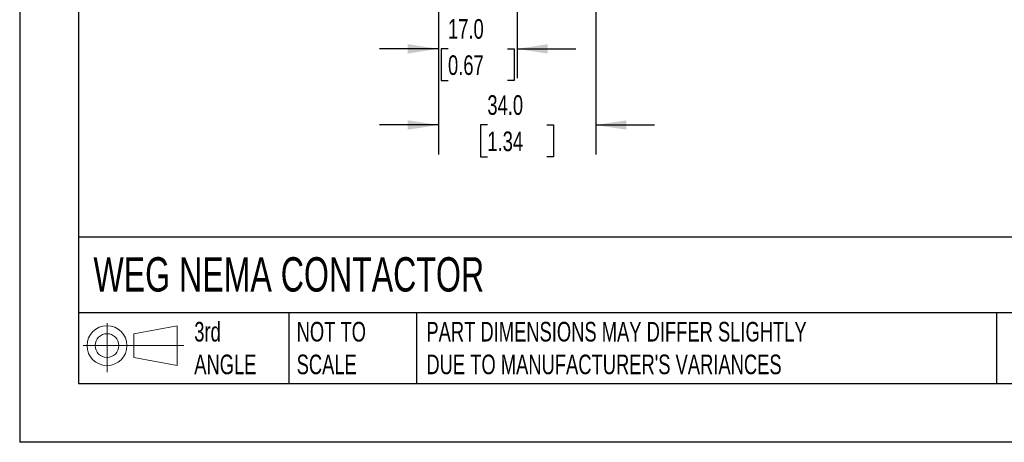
# Model space of a CAD drawing. Header units: millimetres. Extents: x 0 to 559, y 0 to 432.
# Tile 1 of 14: x 0 to 213, y 0 to 91. Entities that reach past the tile are written whole.
import ezdxf

# ---------------------------------------------------------------- set-up
doc = ezdxf.new("R2010")
doc.units = ezdxf.units.MM
doc.header["$LTSCALE"] = 2
doc.linetypes.add('CENTERX2', pattern=[20.32, 12.7, -2.54, 2.54, -2.54])
doc.layers.add('DIMENSIONS', color=140, linetype='Continuous', lineweight=25)
doc.layers.add('TEXT', color=140, linetype='Continuous', lineweight=25)
doc.layers.add('SLD-DEFPOINTS', color=7, linetype='Continuous')
doc.styles.add('SLDTEXTSTYLE0', font='TXT', dxfattribs={"width": 0.7})
doc.dimstyles.new('SLDDIMSTYLE3', dxfattribs={"dimtxt": 4.316016, "dimasz": 6.604, "dimexe": 0, "dimexo": 0.0625, "dimgap": 1.079004, "dimtad": 0, "dimtih": 1, "dimtoh": 1, "dimdec": 1, "dimrnd": 1e-09, "dimzin": 4, "dimdsep": 46, "dimtxsty": 'SLDTEXTSTYLE0', "dimsah": 1, "dimcen": 0.09, "dimadec": 0, "dimazin": 1, "dimtfac": 1, "dimtdec": 1, "dimtmove": 0, "dimatfit": 0, "dimfxl": 0, "dimfrac": 2, "dimtolj": 1, "dimtzin": 12, "dimarcsym": 0})

# ---------------------------------------------------------------- blocks, each defined once
blk = doc.blocks.new('Block11')
at = {"color": 7, "linetype": 'Continuous', "lineweight": 18}
for p, q in [((5.18, 10.62), (5.18, 0)), ((10.96, 8.33), (20.35, 10.06)), ((20.35, 10.06), (20.35, 1.46)), ((10.96, 3.19), (10.96, 8.33)), ((0, 5.76), (21.75, 5.76)), ((10.96, 3.19), (20.35, 1.46))]:
    blk.add_line(p, q, dxfattribs=at)
for radius in [4.3, 2.57]:
    blk.add_circle((5.18, 5.76), radius, dxfattribs=at)
blk = doc.blocks.new('Block12')
at = {"layer": 'SLD-DEFPOINTS'}
blk.add_blockref('Block11', (0, 0), dxfattribs=at)
blk = doc.blocks.new('_D_5')
at = {"layer": 'DIMENSIONS'}
for p, q in [((90.41, 94.78), (90.41, 78.57)), ((107.41, 94.3), (107.41, 78.57)), ((90.41, 84.92), (77.71, 84.92)), ((92.5, 84.92), (91.05, 84.92)), ((91.05, 84.92), (91.05, 78.06)), ((105.33, 84.92), (106.78, 84.92)), ((106.78, 84.92), (106.78, 78.06)), ((107.41, 84.92), (120.11, 84.92)), ((91.05, 78.06), (92.5, 78.06)), ((106.78, 78.06), (105.33, 78.06))]:
    blk.add_line(p, q, dxfattribs=at)
for points in [[(90.41, 84.92), (83.81, 85.93), (83.81, 83.9)], [(107.41, 84.92), (114.02, 83.9), (114.02, 85.93)]]:
    blk.add_solid(points, dxfattribs=at)
at = {"layer": 'DIMENSIONS', "char_height": 4.233, "attachment_point": 1, "style": 'SLDTEXTSTYLE0'}
for s, insert in [('17.0', (92.5, 91.34)), ('0.67', (92.5, 83.52))]:
    blk.add_mtext(s, dxfattribs=dict(at, insert=insert))
blk = doc.blocks.new('_D_6')
at = {"layer": 'DIMENSIONS'}
for p, q in [((90.41, 94.78), (90.41, 62.14)), ((124.41, 94.78), (124.41, 62.14)), ((90.41, 68.49), (77.71, 68.49)), ((101, 68.49), (99.55, 68.49)), ((99.55, 68.49), (99.55, 61.63)), ((113.83, 68.49), (115.28, 68.49)), ((115.28, 68.49), (115.28, 61.63)), ((124.41, 68.49), (137.11, 68.49)), ((99.55, 61.63), (101, 61.63)), ((115.28, 61.63), (113.83, 61.63))]:
    blk.add_line(p, q, dxfattribs=at)
for points in [[(90.41, 68.49), (83.81, 69.5), (83.81, 67.47)], [(124.41, 68.49), (131.02, 67.47), (131.02, 69.5)]]:
    blk.add_solid(points, dxfattribs=at)
at = {"layer": 'DIMENSIONS', "char_height": 4.233, "attachment_point": 1, "style": 'SLDTEXTSTYLE0'}
for s, insert in [('34.0', (101, 74.91)), ('1.34', (101, 67.08))]:
    blk.add_mtext(s, dxfattribs=dict(at, insert=insert))

msp = doc.modelspace()

# ---------------------------------------------------------------- linework, layer by layer
at = {"color": 7, "linetype": 'Continuous'}
for p in [(0, 431.81), (558.8, 0.01)]:
    msp.add_line(p, (0, 0.01), dxfattribs=at)
at = {"layer": 'TEXT'}
for p, q in [((12.7, 419.1), (12.7, 12.7)), ((546.1, 44.25), (12.7, 44.25)), ((546.1, 27.94), (12.7, 27.94)), ((58.09, 27.94), (58.09, 12.7)), ((85.67, 27.94), (85.67, 12.7)), ((210.97, 27.94), (210.97, 12.7)), ((12.7, 12.7), (546.1, 12.7))]:
    msp.add_line(p, q, dxfattribs=at)

# ---------------------------------------------------------------- block references
at = {"layer": 'SLD-DEFPOINTS'}
msp.add_blockref('Block12', (13.68, 15.11), dxfattribs=at)

# ---------------------------------------------------------------- texts
at = {"layer": 'TEXT', "linetype": 'CENTERX2', "lineweight": 18, "attachment_point": 1, "style": 'SLDTEXTSTYLE0'}
for s, insert, char_height in [('WEG NEMA CONTACTOR', (15.93, 39.95), 7.4083), ('3rd^JANGLE', (37.7, 25.99), 4.233), ('NOT TO^JSCALE', (59.81, 25.99), 4.2333), ("PART DIMENSIONS MAY DIFFER SLIGHTLY ^JDUE TO MANUFACTURER'S VARIANCES", (87.83, 25.99), 4.2333)]:
    msp.add_mtext(s, dxfattribs=dict(at, insert=insert, char_height=char_height))

# ---------------------------------------------------------------- dimensions: what is measured, and where the dimension line sits
at = {"layer": 'DIMENSIONS'}
for base, p2, picture, middle in [((107.41, 84.92), (107.41, 96.84), '_D_5', (98.91, 84.92)), ((124.41, 68.49), (124.41, 97.32), '_D_6', (107.41, 68.49))]:
    dim = msp.add_linear_dim(base=base, p1=(90.41, 97.32), p2=p2, dimstyle='SLDDIMSTYLE3', dxfattribs=at)
    dim.commit()
    dim.dimension.update_dxf_attribs({"geometry": picture, "text_midpoint": middle, "dimtype": 160})

doc.saveas('drawing.dxf')
